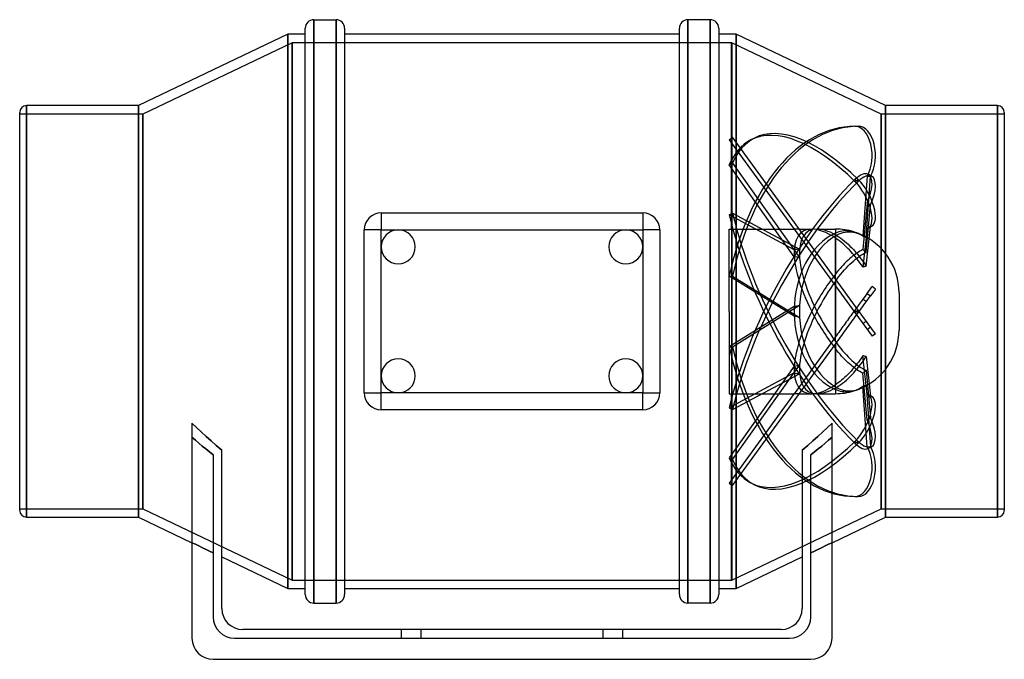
# Model space of a CAD drawing. Header units: millimetres. Extents: x -116 to 116, y -82 to 69.
import ezdxf

# ---------------------------------------------------------------- set-up
doc = ezdxf.new("R2010")
doc.units = ezdxf.units.MM
doc.layers.add('HIDDEN', color=7, linetype='Continuous')
doc.layers.add('THICK', color=7, linetype='Continuous')

msp = doc.modelspace()

# ---------------------------------------------------------------- linework, layer by layer
at = {"layer": 'HIDDEN'}
for p, q in [((-46.72, 68.75), (-46.72, 0)), ((-41.44, 68.75), (-41.44, 0)), ((41.44, 0), (41.44, 68.75)), ((46.72, 0), (46.72, 68.75)), ((-52.8, -65.31), (-52.8, 65.31)), ((52.8, -65.31), (52.8, 65.31)), ((-51.8, 63.31), (-87, 46.5)), ((-51.8, 63.31), (-51.8, -63.31)), ((51.7, 63.31), (-51.8, 63.31)), ((-51.8, -63.31), (-51.8, 63.31)), ((51.7, 63.31), (51.7, 63.31)), ((51.7, 63.31), (51.7, 63.31)), ((51.7, 63.31), (51.7, 63.31)), ((51.7, 63.31), (51.7, 63.31)), ((51.7, 63.31), (51.7, 63.31)), ((51.7, 63.31), (51.7, 63.31)), ((51.7, 63.31), (51.7, 63.31)), ((51.7, 63.31), (51.7, 63.31)), ((51.7, 63.31), (51.7, 63.31)), ((51.7, 63.31), (51.7, 63.31)), ((51.7, 63.31), (51.7, 63.31)), ((51.7, 63.31), (51.7, 63.31)), ((51.7, 63.31), (51.7, 63.31)), ((51.7, 63.31), (51.7, 63.31)), ((51.7, 63.31), (51.7, 63.31)), ((51.7, 63.31), (51.7, 63.31)), ((51.7, 63.31), (51.7, 63.31)), ((51.7, 63.31), (51.7, 63.31)), ((51.7, 63.31), (51.7, 63.31)), ((51.7, 63.31), (51.7, 63.31)), ((51.7, 63.31), (51.7, 63.31)), ((51.7, 63.31), (51.7, 63.31)), ((51.7, 63.31), (51.7, 63.31)), ((51.7, 63.31), (51.7, 63.31)), ((51.7, 63.31), (51.7, 63.31)), ((51.7, 63.31), (51.7, 63.31)), ((51.7, 63.31), (51.7, 63.31)), ((51.7, 63.31), (51.7, 63.31)), ((51.7, 63.31), (51.7, 63.31)), ((51.7, 63.31), (51.7, 63.31)), ((51.7, 63.31), (51.7, 63.31)), ((51.7, 63.31), (51.7, 63.31)), ((51.7, 63.31), (51.7, 63.31)), ((51.7, 63.31), (51.7, 63.31)), ((51.7, 63.31), (51.7, 63.31)), ((51.7, 63.31), (51.7, 63.31)), ((51.7, 63.31), (51.7, 63.31)), ((51.7, 63.31), (51.7, 63.31)), ((51.7, 63.31), (51.7, 63.31)), ((51.8, 63.31), (51.7, 63.31)), ((51.7, 63.31), (51.7, 63.31)), ((51.7, 63.31), (51.7, 63.31)), ((51.7, 63.31), (51.7, 63.31)), ((51.7, 63.31), (51.7, 63.31)), ((51.7, 63.31), (51.7, 63.31)), ((51.7, 63.31), (51.7, 63.31)), ((51.7, 63.31), (51.7, 63.31)), ((51.7, 63.31), (51.7, 63.31)), ((51.7, 63.31), (51.7, 63.31)), ((51.7, 63.31), (51.7, 63.31)), ((51.7, 63.31), (51.7, 63.31)), ((51.7, 63.31), (51.7, 63.31)), ((51.7, 63.31), (51.7, 63.31)), ((51.7, 63.31), (51.7, 63.31)), ((51.7, 63.31), (51.7, 63.31)), ((51.7, 63.31), (51.7, 63.31)), ((51.7, 63.31), (51.7, 63.31)), ((51.7, 63.31), (51.7, 63.31)), ((51.7, 63.31), (51.7, 63.31)), ((51.7, 63.31), (51.7, 63.31)), ((51.7, 19.4), (51.7, 63.31)), ((51.7, 63.31), (51.7, 19.4)), ((51.7, 63.31), (51.7, 63.31)), ((51.7, 63.31), (51.7, 63.31)), ((51.7, 63.31), (51.7, 63.31)), ((51.7, 63.31), (51.7, 63.31)), ((51.7, 63.31), (51.7, 63.31)), ((51.7, 63.31), (51.7, 63.31)), ((51.7, 63.31), (51.7, 63.31)), ((51.7, 63.31), (51.7, 63.31)), ((51.7, 63.31), (51.7, 63.31)), ((51.7, 63.31), (51.7, 63.31)), ((51.7, 63.31), (51.7, 63.31)), ((51.7, 63.31), (51.7, 63.31)), ((51.7, 63.31), (51.7, 63.31)), ((51.7, 63.31), (51.7, 63.31)), ((51.7, 63.31), (51.7, 63.31)), ((51.7, 63.31), (51.7, 63.31)), ((51.7, 63.31), (51.7, 63.31)), ((51.7, 63.31), (51.7, 63.31)), ((51.7, 63.31), (51.7, 63.31)), ((51.7, 63.31), (51.7, 63.31)), ((51.8, 63.31), (51.8, -63.31)), ((87, 46.5), (51.8, 63.31)), ((51.8, -63.31), (51.8, 63.31)), ((-87, 46.5), (-116, 46.5)), ((-114.4, 0), (-114.4, 48.5)), ((-88, -48.5), (-88, 48.5)), ((-87, 46.5), (-87, -46.5)), ((-87, -46.5), (-87, 46.5)), ((87, 46.5), (87, -46.5)), ((116, 46.5), (87, 46.5)), ((87, -46.5), (87, 46.5)), ((88, -48.5), (88, 48.5)), ((114.4, 0), (114.4, 48.5)), ((80.8, 43.62), (81.6, 43.62)), ((51.18, 40.47), (51.99, 41.06)), ((51.18, 40.47), (80.8, -0.29)), ((81.6, 0.29), (51.99, 41.06)), ((57.1, 40.84), (56.29, 40.42)), ((51.18, 34.52), (51.99, 34.93)), ((51.99, 34.93), (67.76, 12.67)), ((66.51, 12.88), (51.18, 34.52)), ((80.8, 30.64), (81.6, 31.06)), ((80.8, 31.06), (81.6, 30.64)), ((83.65, 31.89), (82.68, 17.69)), ((83.47, 17.37), (84.46, 31.89)), ((83.65, 31.89), (84.46, 31.89)), ((84.75, 31.89), (83.94, 32.31)), ((83.65, 25.54), (82.68, 14.56)), ((83.65, 25.54), (84.46, 25.12)), ((-30.8, 23.2), (-30.8, 23.2)), ((30.8, 23.2), (30.8, 23.2)), ((83.47, 13.89), (84.46, 25.12)), ((51.18, 22.72), (51.99, 23.14)), ((66.51, 14.51), (51.18, 22.72)), ((51.99, 23.14), (67.76, 14.69)), ((-34.8, 19.2), (-34.8, 19.2)), ((34.8, 19.2), (34.8, 19.2)), ((51.2, 0), (51.2, 19.4)), ((51.2, 19.4), (51.7, 19.4)), ((51.7, 19.4), (51.7, 19.4)), ((51.7, 19.4), (51.7, 19.4)), ((51.7, 19.4), (51.7, 19.4)), ((51.7, 19.4), (51.7, 19.4)), ((51.7, 19.4), (51.7, 19.4)), ((51.7, 19.4), (51.7, 19.4)), ((51.7, 19.4), (51.7, 19.4)), ((51.7, 19.4), (51.7, 19.4)), ((51.7, 19.4), (51.7, 19.4)), ((51.7, 19.4), (51.7, 19.4)), ((51.7, 19.4), (51.7, 19.4)), ((51.7, 19.4), (51.7, 19.4)), ((51.7, 19.4), (51.7, 19.4)), ((51.7, 19.4), (51.7, 19.4)), ((51.7, 19.4), (51.7, 19.4)), ((51.7, 19.4), (51.7, 19.4)), ((51.7, 19.4), (51.7, 19.4)), ((51.7, 19.4), (51.7, 19.4)), ((51.7, 19.4), (51.7, 19.4)), ((51.7, 19.4), (51.7, 19.4)), ((51.7, 19.4), (51.7, 19.4)), ((51.7, 19.4), (51.7, 19.4)), ((51.7, 19.4), (51.7, 19.4)), ((51.7, 19.4), (51.7, 19.4)), ((51.7, 19.4), (51.7, 19.4)), ((51.7, 19.4), (51.7, 19.4)), ((51.7, 19.4), (51.7, 19.4)), ((51.7, 19.4), (51.7, 19.4)), ((51.7, 19.4), (51.7, 19.4)), ((51.7, 19.4), (51.7, 19.4)), ((51.7, 19.4), (51.7, 19.4)), ((51.7, 19.4), (51.7, 19.4)), ((51.7, 19.4), (51.7, 19.4)), ((51.7, 19.4), (51.7, 19.4)), ((51.7, 19.4), (51.7, 19.4)), ((51.7, 19.4), (51.7, 19.4)), ((51.7, 19.4), (51.7, 19.4)), ((51.7, 19.4), (51.7, 19.4)), ((51.7, 19.4), (51.7, 19.4)), ((51.7, 19.4), (51.7, 19.4)), ((51.7, 19.4), (51.7, 19.4)), ((51.7, 19.4), (51.7, 19.4)), ((51.7, 19.4), (51.7, 19.4)), ((51.7, 19.4), (51.7, 19.4)), ((51.7, 19.4), (51.7, 19.4)), ((51.7, 19.4), (51.7, 19.4)), ((51.7, 19.4), (51.7, 19.4)), ((51.7, 19.4), (51.7, 19.4)), ((51.7, 19.4), (51.7, 19.4)), ((51.7, 19.4), (51.7, 19.4)), ((51.7, 19.4), (51.7, 19.4)), ((51.7, 19.4), (51.7, 19.4)), ((51.7, 19.4), (51.7, 19.4)), ((51.7, 19.4), (51.7, 19.4)), ((51.7, 19.4), (51.7, 19.4)), ((51.7, 19.4), (51.7, 19.4)), ((51.7, 19.4), (51.7, 19.4)), ((51.7, 19.4), (51.7, 19.4)), ((51.7, 19.4), (51.7, 19.4)), ((51.7, 19.4), (51.7, 19.4)), ((51.7, 19.4), (51.7, 19.4)), ((51.7, 19.4), (51.7, 19.4)), ((51.7, 19.4), (51.7, 19.4)), ((51.7, 19.4), (51.7, 19.4)), ((51.7, 19.4), (51.7, 19.4)), ((51.7, 19.4), (51.7, 19.4)), ((51.7, 19.4), (51.7, 19.4)), ((51.7, 19.4), (51.7, 19.4)), ((51.7, 19.4), (51.7, 19.4)), ((51.7, 19.4), (51.7, 19.4)), ((51.7, 19.4), (51.7, 19.4)), ((51.7, 19.4), (51.7, 19.4)), ((51.7, 19.4), (51.7, 19.4)), ((51.7, 19.4), (51.7, 19.4)), ((51.7, 19.4), (51.7, 19.4)), ((51.7, 19.4), (51.7, 19.4)), ((51.7, 19.4), (51.7, 19.4)), ((51.7, 19.4), (51.7, 19.4)), ((51.7, 19.4), (51.7, 19.4)), ((51.7, 19.4), (66.49, 19.4)), ((67.72, 19.4), (70.62, 19.4)), ((71.85, 19.4), (76.2, 19.4)), ((76.2, 19.4), (76.2, 18.05)), ((76.6, 18.6), (76.2, 18.44)), ((77, 18.74), (76.6, 18.6)), ((77.4, 18.85), (77, 18.74)), ((77.79, 18.93), (77.4, 18.85)), ((77.55, 18.43), (78.03, 18.57)), ((78.17, 18.98), (77.79, 18.93)), ((78.03, 18.57), (78.52, 18.67)), ((78.57, 19.01), (78.17, 18.98)), ((78.52, 18.67), (78.98, 18.74)), ((78.98, 19.01), (78.57, 19.01)), ((79.39, 18.99), (78.98, 19.01)), ((78.98, 18.74), (79.44, 18.76)), ((79.8, 18.93), (79.39, 18.99)), ((79.44, 18.76), (79.91, 18.75)), ((80.2, 18.85), (79.8, 18.93)), ((79.91, 18.75), (80.4, 18.7)), ((80.58, 18.75), (80.2, 18.85)), ((80.4, 18.7), (80.89, 18.61)), ((80.93, 18.63), (80.58, 18.75)), ((80.89, 18.61), (81.36, 18.47)), ((81.28, 18.49), (80.93, 18.63)), ((83.65, 19.56), (82.68, 10.46)), ((83.47, 10.67), (84.46, 19.98)), ((83.65, 19.56), (84.46, 19.98)), ((84.75, 20.08), (83.94, 19.66)), ((76.2, 18.05), (76.6, 17.82)), ((76.2, 17.79), (76.63, 18.03)), ((76.2, 17.79), (76.2, 8.77)), ((76.57, 17.05), (76.2, 17.3)), ((76.2, 7.73), (76.2, 17.3)), ((76.94, 16.78), (76.57, 17.05)), ((76.6, 17.82), (77.01, 17.56)), ((76.63, 18.03), (77.08, 18.24)), ((77.31, 16.5), (76.94, 16.78)), ((77.01, 17.56), (77.45, 17.26)), ((77.08, 18.24), (77.55, 18.43)), ((77.67, 16.21), (77.31, 16.5)), ((77.45, 17.26), (77.89, 16.93)), ((77.89, 16.93), (78.34, 16.57)), ((78.34, 16.57), (78.78, 16.19)), ((81.63, 18.33), (81.28, 18.49)), ((81.36, 18.47), (81.81, 18.31)), ((81.98, 18.14), (81.63, 18.33)), ((81.81, 18.31), (82.08, 18.19)), ((82.33, 17.93), (81.98, 18.14)), ((82.08, 18.19), (82.36, 18.06)), ((82.68, 17.69), (82.33, 17.93)), ((82.36, 18.06), (82.64, 17.91)), ((82.64, 17.91), (82.92, 17.75)), ((82.82, 17.64), (82.68, 17.69)), ((82.95, 17.59), (82.82, 17.64)), ((82.92, 17.75), (83.19, 17.57)), ((83.08, 17.54), (82.95, 17.59)), ((83.21, 17.49), (83.08, 17.54)), ((83.19, 17.57), (83.47, 17.37)), ((83.34, 17.43), (83.21, 17.49)), ((83.47, 17.37), (83.34, 17.43)), ((78.02, 15.91), (77.67, 16.21)), ((78.38, 15.58), (78.02, 15.91)), ((78.75, 15.23), (78.38, 15.58)), ((79.12, 14.86), (78.75, 15.23)), ((78.78, 16.19), (79.2, 15.81)), ((79.5, 14.47), (79.12, 14.86)), ((79.2, 15.81), (79.63, 15.4)), ((79.88, 14.06), (79.5, 14.47)), ((79.63, 15.4), (80.07, 14.95)), ((80.24, 13.65), (79.88, 14.06)), ((80.07, 14.95), (80.52, 14.47)), ((80.52, 14.47), (80.97, 13.96)), ((80.97, 13.96), (81.41, 13.45)), ((81.63, 13.98), (81.28, 13.75)), ((81.99, 14.19), (81.63, 13.98)), ((82.34, 14.38), (81.99, 14.19)), ((82.68, 14.56), (82.34, 14.38)), ((82.82, 14.45), (82.68, 14.56)), ((82.95, 14.34), (82.82, 14.45)), ((83.08, 14.23), (82.95, 14.34)), ((83.21, 14.12), (83.08, 14.23)), ((83.34, 14.01), (83.21, 14.12)), ((83.47, 13.89), (83.34, 14.01)), ((78.75, 11.66), (78.38, 11.29)), ((79.12, 12.02), (78.75, 11.66)), ((79.5, 12.37), (79.12, 12.02)), ((79.88, 12.69), (79.5, 12.37)), ((80.24, 12.99), (79.88, 12.69)), ((80.07, 11.55), (80.52, 11.95)), ((80.59, 13.25), (80.24, 13.65)), ((80.59, 13.26), (80.24, 12.99)), ((80.52, 11.95), (80.97, 12.32)), ((80.93, 13.51), (80.59, 13.26)), ((80.93, 12.83), (80.59, 13.25)), ((81.28, 13.75), (80.93, 13.51)), ((81.28, 12.39), (80.93, 12.83)), ((80.97, 12.32), (81.41, 12.65)), ((81.63, 11.93), (81.28, 12.39)), ((81.41, 13.45), (81.83, 12.94)), ((81.41, 12.65), (81.83, 12.95)), ((81.99, 11.46), (81.63, 11.93)), ((81.83, 12.95), (82.23, 13.22)), ((81.83, 12.94), (82.23, 12.41)), ((82.23, 13.22), (82.65, 13.47)), ((82.23, 12.41), (82.65, 11.86)), ((82.65, 13.47), (83.06, 13.69)), ((82.65, 11.86), (83.06, 11.28)), ((83.06, 13.69), (83.47, 13.89)), ((76.94, 9.69), (76.57, 9.24)), ((77.31, 10.12), (76.94, 9.69)), ((77.67, 10.53), (77.31, 10.12)), ((77.45, 8.75), (77.89, 9.28)), ((78.02, 10.91), (77.67, 10.53)), ((77.89, 9.28), (78.34, 9.79)), ((78.38, 11.29), (78.02, 10.91)), ((78.34, 9.79), (78.78, 10.27)), ((78.78, 10.27), (79.2, 10.71)), ((79.2, 10.71), (79.63, 11.14)), ((79.63, 11.14), (80.07, 11.55)), ((82.34, 10.97), (81.99, 11.46)), ((82.68, 10.46), (82.34, 10.97)), ((82.82, 10.5), (82.68, 10.46)), ((82.95, 10.54), (82.82, 10.5)), ((83.08, 10.58), (82.95, 10.54)), ((83.06, 11.28), (83.47, 10.67)), ((83.21, 10.61), (83.08, 10.58)), ((83.34, 10.64), (83.21, 10.61)), ((83.47, 10.67), (83.34, 10.64)), ((66.51, -1.16), (51.18, 8.34)), ((51.18, 8.34), (51.99, 8.34)), ((51.99, 8.34), (67.76, -1.43)), ((76.57, 9.24), (76.2, 8.77)), ((76.2, 7.11), (76.6, 7.66)), ((76.2, 7.11), (76.2, 0)), ((76.6, 7.66), (77.01, 8.2)), ((77.01, 8.2), (77.45, 8.75)), ((76.2, 0), (76.2, 6.03)), ((83.65, 4.23), (84.84, 5.86)), ((85.65, 5.27), (84.46, 3.64)), ((85.65, 5.27), (84.84, 5.86)), ((82.48, 2.61), (82.26, 2.32)), ((82.68, 2.89), (82.48, 2.61)), ((83.65, 4.23), (82.68, 2.89)), ((82.82, 2.79), (82.68, 2.89)), ((82.95, 2.69), (82.82, 2.79)), ((83.08, 2.58), (82.95, 2.69)), ((83.21, 2.48), (83.08, 2.58)), ((83.34, 2.38), (83.21, 2.48)), ((83.47, 2.28), (83.34, 2.38)), ((83.47, 2.28), (84.46, 3.64)), ((83.65, 4.23), (84.46, 3.64)), ((91.2, 4.4), (91.2, 0)), ((-114.4, -48.5), (-114.4, 0)), ((-46.72, 0), (-46.72, -68.75)), ((-41.44, 0), (-41.44, -68.75)), ((66.51, 1.16), (51.18, -8.34)), ((51.99, -8.34), (67.76, 1.43)), ((76.2, 0), (76.2, -6.03)), ((80.58, 0), (80.34, -0.34)), ((80.79, 0.28), (80.58, 0)), ((81, 0.57), (80.79, 0.28)), ((80.8, 0.29), (81.6, -0.29)), ((80.8, -0.29), (81.6, 0.29)), ((81.21, 0.86), (81, 0.57)), ((81.42, 1.15), (81.21, 0.86)), ((81.63, 1.44), (81.42, 1.15)), ((85.65, -5.27), (81.6, 0.29)), ((81.84, 1.73), (81.63, 1.44)), ((81.82, 0), (82.09, 0.37)), ((82.05, 2.02), (81.84, 1.73)), ((82.26, 2.32), (82.05, 2.02)), ((82.09, 0.37), (82.36, 0.75)), ((82.36, 0.75), (82.64, 1.13)), ((82.64, 1.13), (82.92, 1.52)), ((82.92, 1.52), (83.2, 1.9)), ((83.2, 1.9), (83.47, 2.28)), ((91.2, 0), (91.2, -4.4)), ((114.4, -48.5), (114.4, 0)), ((41.44, -68.75), (41.44, 0)), ((46.72, -68.75), (46.72, 0)), ((51.2, 0), (51.2, -19.4)), ((76.2, -7.11), (76.2, 0)), ((79.03, -2.14), (78.76, -2.5)), ((79.3, -1.77), (79.03, -2.14)), ((79.56, -1.4), (79.3, -1.77)), ((79.83, -1.04), (79.56, -1.4)), ((80.08, -0.68), (79.83, -1.04)), ((79.92, -2.62), (80.24, -2.17)), ((80.34, -0.34), (80.08, -0.68)), ((80.24, -2.17), (80.57, -1.72)), ((80.57, -1.72), (80.89, -1.28)), ((80.8, -0.29), (84.84, -5.86)), ((80.89, -1.28), (81.21, -0.84)), ((81.21, -0.84), (81.52, -0.41)), ((81.52, -0.41), (81.82, 0)), ((83.47, -2.28), (83.34, -2.38)), ((77.24, -4.6), (76.98, -4.96)), ((77.5, -4.25), (77.24, -4.6)), ((77.75, -3.9), (77.5, -4.25)), ((77.99, -3.56), (77.75, -3.9)), ((78.24, -3.22), (77.99, -3.56)), ((78.5, -2.86), (78.24, -3.22)), ((78.36, -4.76), (78.68, -4.32)), ((78.76, -2.5), (78.5, -2.86)), ((78.68, -4.32), (78.99, -3.9)), ((78.99, -3.9), (79.29, -3.48)), ((79.29, -3.48), (79.6, -3.05)), ((79.6, -3.05), (79.92, -2.62)), ((82.82, -2.79), (82.68, -2.89)), ((82.95, -2.69), (82.82, -2.79)), ((83.08, -2.58), (82.95, -2.69)), ((83.21, -2.48), (83.08, -2.58)), ((83.34, -2.38), (83.21, -2.48)), ((83.65, -4.23), (84.46, -3.64)), ((76.2, -6.03), (66.49, -19.4)), ((76.46, -5.68), (76.2, -6.03)), ((76.72, -5.32), (76.46, -5.68)), ((76.49, -7.34), (76.78, -6.94)), ((76.98, -4.96), (76.72, -5.32)), ((76.78, -6.94), (77.08, -6.52)), ((77.08, -6.52), (77.39, -6.09)), ((77.39, -6.09), (77.71, -5.65)), ((77.71, -5.65), (78.04, -5.2)), ((78.04, -5.2), (78.36, -4.76)), ((85.65, -5.27), (84.84, -5.86)), ((51.18, -8.34), (51.99, -8.34)), ((67.76, -19.35), (76.2, -7.73)), ((76.2, -7.11), (76.6, -7.66)), ((76.2, -7.73), (76.49, -7.34)), ((76.2, -7.73), (76.2, -17.3)), ((76.57, -9.24), (76.2, -8.77)), ((76.2, -17.79), (76.2, -8.77)), ((76.94, -9.69), (76.57, -9.24)), ((76.6, -7.66), (77.01, -8.2)), ((77.01, -8.2), (77.45, -8.75)), ((77.45, -8.75), (77.89, -9.28)), ((77.31, -10.12), (76.94, -9.69)), ((77.67, -10.53), (77.31, -10.12)), ((78.02, -10.91), (77.67, -10.53)), ((77.89, -9.28), (78.34, -9.79)), ((78.38, -11.29), (78.02, -10.91)), ((78.34, -9.79), (78.78, -10.27)), ((78.75, -11.66), (78.38, -11.29)), ((78.78, -10.27), (79.2, -10.71)), ((79.2, -10.71), (79.63, -11.14)), ((79.63, -11.14), (80.07, -11.55)), ((80.07, -11.55), (80.52, -11.95)), ((81.99, -11.46), (81.63, -11.93)), ((82.34, -10.97), (81.99, -11.46)), ((82.68, -10.46), (82.34, -10.97)), ((82.65, -11.86), (83.06, -11.28)), ((82.82, -10.5), (82.68, -10.46)), ((83.65, -19.56), (82.68, -10.46)), ((82.95, -10.54), (82.82, -10.5)), ((83.08, -10.58), (82.95, -10.54)), ((83.06, -11.28), (83.47, -10.67)), ((83.21, -10.61), (83.08, -10.58)), ((83.34, -10.64), (83.21, -10.61)), ((83.47, -10.67), (83.34, -10.64)), ((83.47, -10.67), (84.46, -19.98)), ((66.51, -12.88), (51.18, -34.52)), ((51.99, -34.93), (67.76, -12.67)), ((79.12, -12.02), (78.75, -11.66)), ((79.5, -12.37), (79.12, -12.02)), ((79.88, -12.69), (79.5, -12.37)), ((80.24, -12.99), (79.88, -12.69)), ((80.24, -13.65), (79.88, -14.06)), ((80.59, -13.26), (80.24, -12.99)), ((80.59, -13.25), (80.24, -13.65)), ((80.52, -11.95), (80.97, -12.32)), ((80.93, -12.83), (80.59, -13.25)), ((80.93, -13.51), (80.59, -13.26)), ((81.28, -12.39), (80.93, -12.83)), ((81.28, -13.75), (80.93, -13.51)), ((80.97, -12.32), (81.41, -12.65)), ((80.97, -13.96), (81.41, -13.45)), ((81.63, -11.93), (81.28, -12.39)), ((81.63, -13.98), (81.28, -13.75)), ((81.41, -12.65), (81.83, -12.95)), ((81.41, -13.45), (81.83, -12.93)), ((81.83, -12.93), (82.23, -12.41)), ((81.83, -12.95), (82.23, -13.22)), ((82.23, -12.41), (82.65, -11.86)), ((82.23, -13.22), (82.65, -13.47)), ((82.65, -13.47), (83.06, -13.69)), ((83.06, -13.69), (83.47, -13.89)), ((83.47, -13.89), (83.34, -14.01)), ((83.47, -13.89), (84.46, -25.12)), ((66.51, -14.51), (51.18, -22.72)), ((51.99, -23.14), (67.76, -14.69)), ((77.67, -16.21), (77.31, -16.5)), ((78.02, -15.91), (77.67, -16.21)), ((78.38, -15.58), (78.02, -15.91)), ((78.34, -16.57), (78.78, -16.19)), ((78.75, -15.23), (78.38, -15.58)), ((79.12, -14.86), (78.75, -15.23)), ((78.78, -16.19), (79.2, -15.81)), ((79.5, -14.47), (79.12, -14.86)), ((79.2, -15.81), (79.63, -15.4)), ((79.88, -14.06), (79.5, -14.47)), ((79.63, -15.4), (80.07, -14.95)), ((80.07, -14.95), (80.53, -14.46)), ((80.53, -14.46), (80.97, -13.96)), ((81.99, -14.19), (81.63, -13.98)), ((82.34, -14.38), (81.99, -14.19)), ((82.68, -14.56), (82.34, -14.38)), ((82.82, -14.45), (82.68, -14.56)), ((83.65, -25.54), (82.68, -14.56)), ((82.95, -14.34), (82.82, -14.45)), ((83.08, -14.23), (82.95, -14.34)), ((83.21, -14.12), (83.08, -14.23)), ((83.34, -14.01), (83.21, -14.12)), ((76.57, -17.05), (76.2, -17.3)), ((76.2, -17.79), (76.63, -18.03)), ((76.2, -18.05), (76.6, -17.82)), ((76.2, -18.05), (76.2, -19.4)), ((76.6, -18.6), (76.2, -18.44)), ((76.94, -16.78), (76.57, -17.05)), ((76.6, -17.82), (77.01, -17.56)), ((76.63, -18.03), (77.08, -18.24)), ((77.31, -16.5), (76.94, -16.78)), ((77.01, -17.56), (77.45, -17.26)), ((77.08, -18.24), (77.55, -18.43)), ((77.45, -17.26), (77.89, -16.92)), ((77.55, -18.43), (78.03, -18.57)), ((77.89, -16.92), (78.34, -16.57)), ((80.89, -18.61), (81.36, -18.47)), ((81.27, -18.49), (80.92, -18.63)), ((81.63, -18.33), (81.27, -18.49)), ((81.36, -18.47), (81.81, -18.31)), ((81.98, -18.14), (81.63, -18.33)), ((81.81, -18.31), (82.08, -18.19)), ((82.33, -17.93), (81.98, -18.14)), ((82.08, -18.19), (82.36, -18.06)), ((82.68, -17.69), (82.33, -17.93)), ((82.36, -18.06), (82.64, -17.91)), ((82.64, -17.91), (82.92, -17.75)), ((82.82, -17.64), (82.68, -17.69)), ((83.65, -31.89), (82.68, -17.69)), ((82.95, -17.59), (82.82, -17.64)), ((82.92, -17.75), (83.19, -17.57)), ((83.08, -17.54), (82.95, -17.59)), ((83.21, -17.49), (83.08, -17.54)), ((83.19, -17.57), (83.47, -17.37)), ((83.34, -17.43), (83.21, -17.49)), ((83.47, -17.37), (83.34, -17.43)), ((83.47, -17.37), (84.46, -31.89)), ((-34.8, -19.2), (-34.8, -19.2)), ((34.8, -19.2), (34.8, -19.2)), ((66.51, -19.37), (51.18, -40.47)), ((51.2, -19.4), (51.7, -19.4)), ((51.7, -19.4), (51.7, -19.4)), ((51.7, -19.4), (51.7, -19.4)), ((51.7, -19.4), (51.7, -19.4)), ((51.7, -19.4), (51.7, -19.4)), ((51.7, -19.4), (51.7, -19.4)), ((51.7, -19.4), (51.7, -19.4)), ((51.7, -19.4), (51.7, -19.4)), ((51.7, -19.4), (51.7, -19.4)), ((51.7, -19.4), (51.7, -19.4)), ((51.7, -19.4), (51.7, -19.4)), ((51.7, -19.4), (51.7, -19.4)), ((51.7, -19.4), (51.7, -19.4)), ((51.7, -19.4), (51.7, -19.4)), ((51.7, -19.4), (51.7, -19.4)), ((51.7, -19.4), (51.7, -19.4)), ((51.7, -19.4), (51.7, -19.4)), ((51.7, -19.4), (51.7, -19.4)), ((51.7, -19.4), (51.7, -19.4)), ((51.7, -19.4), (51.7, -19.4)), ((51.7, -19.4), (51.7, -19.4)), ((51.7, -19.4), (51.7, -19.4)), ((51.7, -19.4), (51.7, -19.4)), ((51.7, -19.4), (51.7, -19.4)), ((51.7, -19.4), (51.7, -19.4)), ((51.7, -19.4), (51.7, -19.4)), ((51.7, -19.4), (51.7, -19.4)), ((51.7, -19.4), (51.7, -19.4)), ((51.7, -19.4), (51.7, -19.4)), ((51.7, -19.4), (51.7, -19.4)), ((51.7, -19.4), (51.7, -19.4)), ((51.7, -19.4), (51.7, -19.4)), ((51.7, -19.4), (51.7, -19.4)), ((51.7, -19.4), (51.7, -19.4)), ((51.7, -19.4), (51.7, -19.4)), ((51.7, -19.4), (51.7, -19.4)), ((51.7, -19.4), (51.7, -19.4)), ((51.7, -19.4), (51.7, -19.4)), ((51.7, -19.4), (51.7, -19.4)), ((51.7, -19.4), (51.7, -19.4)), ((51.7, -19.4), (51.7, -19.4)), ((51.7, -19.4), (51.7, -19.4)), ((51.7, -19.4), (51.7, -19.4)), ((51.7, -19.4), (51.7, -19.4)), ((51.7, -19.4), (51.7, -19.4)), ((51.7, -19.4), (51.7, -19.4)), ((51.7, -19.4), (51.7, -19.4)), ((51.7, -19.4), (51.7, -19.4)), ((51.7, -19.4), (51.7, -19.4)), ((51.7, -19.4), (51.7, -19.4)), ((51.7, -19.4), (51.7, -19.4)), ((51.7, -19.4), (51.7, -19.4)), ((51.7, -19.4), (51.7, -19.4)), ((51.7, -19.4), (51.7, -19.4)), ((51.7, -19.4), (51.7, -19.4)), ((51.7, -19.4), (51.7, -19.4)), ((51.7, -19.4), (51.7, -19.4)), ((51.7, -19.4), (51.7, -19.4)), ((51.7, -19.4), (51.7, -19.4)), ((51.7, -19.4), (51.7, -19.4)), ((51.7, -19.4), (51.7, -19.4)), ((51.7, -19.4), (51.7, -19.4)), ((51.7, -19.4), (51.7, -19.4)), ((51.7, -19.4), (51.7, -19.4)), ((51.7, -19.4), (51.7, -19.4)), ((51.7, -19.4), (51.7, -19.4)), ((51.7, -19.4), (51.7, -19.4)), ((51.7, -19.4), (51.7, -19.4)), ((51.7, -19.4), (51.7, -19.4)), ((51.7, -19.4), (51.7, -19.4)), ((51.7, -19.4), (51.7, -19.4)), ((51.7, -19.4), (51.7, -19.4)), ((51.7, -19.4), (51.7, -19.4)), ((51.7, -19.4), (51.7, -19.4)), ((51.7, -19.4), (51.7, -19.4)), ((51.7, -19.4), (51.7, -19.4)), ((51.7, -19.4), (51.7, -19.4)), ((51.7, -19.4), (51.7, -19.4)), ((51.7, -19.4), (51.7, -19.4)), ((51.7, -19.4), (51.7, -19.4)), ((51.7, -63.31), (51.7, -19.4)), ((51.7, -19.4), (51.7, -63.31)), ((51.7, -19.4), (66.49, -19.4)), ((51.99, -41.06), (67.76, -19.35)), ((67.72, -19.4), (70.62, -19.4)), ((71.85, -19.4), (76.2, -19.4)), ((77, -18.74), (76.6, -18.6)), ((77.4, -18.85), (77, -18.74)), ((77.79, -18.93), (77.4, -18.85)), ((78.17, -18.98), (77.79, -18.93)), ((78.03, -18.57), (78.52, -18.67)), ((78.57, -19.01), (78.17, -18.98)), ((78.52, -18.67), (78.98, -18.74)), ((78.98, -19.01), (78.57, -19.01)), ((78.98, -18.74), (79.44, -18.76)), ((79.39, -18.99), (78.98, -19.01)), ((79.8, -18.93), (79.39, -18.99)), ((79.44, -18.76), (79.91, -18.75)), ((80.2, -18.85), (79.8, -18.93)), ((79.91, -18.75), (80.4, -18.7)), ((80.58, -18.75), (80.2, -18.85)), ((80.4, -18.7), (80.89, -18.61)), ((80.92, -18.63), (80.58, -18.75)), ((83.65, -19.56), (84.46, -19.98)), ((84.75, -20.08), (83.94, -19.66)), ((-30.8, -23.2), (-30.8, -23.2)), ((30.8, -23.2), (30.8, -23.2)), ((51.18, -22.72), (51.99, -23.14)), ((83.65, -25.54), (84.46, -25.12)), ((-74.33, -27.35), (-75.4, -26.31)), ((-73.23, -28.39), (-74.33, -27.35)), ((74.33, -27.35), (73.23, -28.39)), ((75.4, -26.31), (74.33, -27.35)), ((-75.4, -29.65), (-74.61, -30.34)), ((-74.61, -30.34), (-75.4, -29.65)), ((-72.08, -29.45), (-73.23, -28.39)), ((-70.9, -30.52), (-72.08, -29.45)), ((72.08, -29.45), (70.9, -30.52)), ((73.23, -28.39), (72.08, -29.45)), ((74.61, -30.34), (75.4, -29.65)), ((75.4, -29.65), (74.61, -30.34)), ((-74.61, -30.34), (-73.8, -31.03)), ((-73.8, -31.03), (-74.61, -30.34)), ((-73.8, -31.03), (-72.98, -31.73)), ((-72.98, -31.73), (-73.8, -31.03)), ((-72.98, -31.73), (-72.14, -32.43)), ((-72.14, -32.43), (-72.98, -31.73)), ((-72.14, -32.43), (-71.28, -33.13)), ((-71.28, -33.13), (-72.14, -32.43)), ((-69.67, -31.59), (-70.9, -30.52)), ((-68.4, -32.68), (-69.67, -31.59)), ((69.67, -31.59), (68.4, -32.68)), ((70.9, -30.52), (69.67, -31.59)), ((71.28, -33.13), (72.14, -32.43)), ((72.14, -32.43), (71.28, -33.13)), ((72.14, -32.43), (72.98, -31.73)), ((72.98, -31.73), (72.14, -32.43)), ((72.98, -31.73), (73.8, -31.03)), ((73.8, -31.03), (72.98, -31.73)), ((73.8, -31.03), (74.61, -30.34)), ((74.61, -30.34), (73.8, -31.03)), ((80.8, -30.64), (81.6, -31.06)), ((80.8, -31.06), (81.6, -30.64)), ((83.65, -31.89), (84.46, -31.89)), ((84.75, -31.89), (83.94, -32.31)), ((-71.28, -33.13), (-70.4, -33.84)), ((-70.4, -33.84), (-71.28, -33.13)), ((-70.4, -33.84), (-70.4, -72)), ((51.18, -34.52), (51.99, -34.93)), ((70.4, -33.84), (71.28, -33.13)), ((71.28, -33.13), (70.4, -33.84)), ((70.4, -72), (70.4, -33.84)), ((51.18, -40.47), (51.99, -41.06)), ((57.1, -40.84), (56.29, -40.42)), ((80.8, -43.62), (81.6, -43.62)), ((-116, -46.5), (-87, -46.5)), ((-87, -46.5), (-51.8, -63.31)), ((51.8, -63.31), (87, -46.5)), ((87, -46.5), (116, -46.5)), ((-74.58, -54.9), (-75.4, -54.51)), ((-75.4, -54.51), (-74.58, -54.9)), ((-73.76, -55.29), (-74.58, -54.9)), ((-74.58, -54.9), (-73.76, -55.29)), ((-72.93, -55.69), (-73.76, -55.29)), ((-73.76, -55.29), (-72.93, -55.69)), ((73.76, -55.29), (72.93, -55.69)), ((72.93, -55.69), (73.76, -55.29)), ((74.58, -54.9), (73.76, -55.29)), ((73.76, -55.29), (74.58, -54.9)), ((75.4, -54.51), (74.58, -54.9)), ((74.58, -54.9), (75.4, -54.51)), ((-72.09, -56.09), (-72.93, -55.69)), ((-72.93, -55.69), (-72.09, -56.09)), ((-71.25, -56.49), (-72.09, -56.09)), ((-72.09, -56.09), (-71.25, -56.49)), ((-70.4, -56.9), (-71.25, -56.49)), ((-71.25, -56.49), (-70.4, -56.9)), ((71.25, -56.49), (70.4, -56.9)), ((70.4, -56.9), (71.25, -56.49)), ((72.09, -56.09), (71.25, -56.49)), ((71.25, -56.49), (72.09, -56.09)), ((72.93, -55.69), (72.09, -56.09)), ((72.09, -56.09), (72.93, -55.69)), ((-51.8, -63.31), (51.7, -63.31)), ((51.7, -63.31), (51.8, -63.31)), ((51.7, -63.31), (51.7, -63.31)), ((51.7, -63.31), (51.7, -63.31)), ((51.7, -63.31), (51.7, -63.31)), ((51.7, -63.31), (51.7, -63.31)), ((51.7, -63.31), (51.7, -63.31)), ((51.7, -63.31), (51.7, -63.31)), ((51.7, -63.31), (51.7, -63.31)), ((51.7, -63.31), (51.7, -63.31)), ((51.7, -63.31), (51.7, -63.31)), ((51.7, -63.31), (51.7, -63.31)), ((51.7, -63.31), (51.7, -63.31)), ((51.7, -63.31), (51.7, -63.31)), ((51.7, -63.31), (51.7, -63.31)), ((51.7, -63.31), (51.7, -63.31)), ((51.7, -63.31), (51.7, -63.31)), ((51.7, -63.31), (51.7, -63.31)), ((51.7, -63.31), (51.7, -63.31)), ((51.7, -63.31), (51.7, -63.31)), ((51.7, -63.31), (51.7, -63.31)), ((51.7, -63.31), (51.7, -63.31)), ((51.7, -63.31), (51.7, -63.31)), ((51.7, -63.31), (51.7, -63.31)), ((51.7, -63.31), (51.7, -63.31)), ((51.7, -63.31), (51.7, -63.31)), ((51.7, -63.31), (51.7, -63.31)), ((51.7, -63.31), (51.7, -63.31)), ((51.7, -63.31), (51.7, -63.31)), ((51.7, -63.31), (51.7, -63.31)), ((51.7, -63.31), (51.7, -63.31)), ((51.7, -63.31), (51.7, -63.31)), ((51.7, -63.31), (51.7, -63.31)), ((51.7, -63.31), (51.7, -63.31)), ((51.7, -63.31), (51.7, -63.31)), ((51.7, -63.31), (51.7, -63.31)), ((51.7, -63.31), (51.7, -63.31)), ((51.7, -63.31), (51.7, -63.31)), ((51.7, -63.31), (51.7, -63.31)), ((51.7, -63.31), (51.7, -63.31)), ((51.7, -63.31), (51.7, -63.31)), ((51.7, -63.31), (51.7, -63.31)), ((51.7, -63.31), (51.7, -63.31)), ((51.7, -63.31), (51.7, -63.31)), ((51.7, -63.31), (51.7, -63.31)), ((51.7, -63.31), (51.7, -63.31)), ((51.7, -63.31), (51.7, -63.31)), ((51.7, -63.31), (51.7, -63.31)), ((51.7, -63.31), (51.7, -63.31)), ((51.7, -63.31), (51.7, -63.31)), ((51.7, -63.31), (51.7, -63.31)), ((51.7, -63.31), (51.7, -63.31)), ((51.7, -63.31), (51.7, -63.31)), ((51.7, -63.31), (51.7, -63.31)), ((51.7, -63.31), (51.7, -63.31)), ((51.7, -63.31), (51.7, -63.31)), ((51.7, -63.31), (51.7, -63.31)), ((51.7, -63.31), (51.7, -63.31)), ((51.7, -63.31), (51.7, -63.31)), ((51.7, -63.31), (51.7, -63.31)), ((51.7, -63.31), (51.7, -63.31)), ((51.7, -63.31), (51.7, -63.31)), ((51.7, -63.31), (51.7, -63.31)), ((51.7, -63.31), (51.7, -63.31)), ((51.7, -63.31), (51.7, -63.31)), ((51.7, -63.31), (51.7, -63.31)), ((51.7, -63.31), (51.7, -63.31)), ((51.7, -63.31), (51.7, -63.31)), ((51.7, -63.31), (51.7, -63.31)), ((51.7, -63.31), (51.7, -63.31)), ((51.7, -63.31), (51.7, -63.31)), ((51.7, -63.31), (51.7, -63.31)), ((51.7, -63.31), (51.7, -63.31)), ((51.7, -63.31), (51.7, -63.31)), ((51.7, -63.31), (51.7, -63.31)), ((51.7, -63.31), (51.7, -63.31)), ((51.7, -63.31), (51.7, -63.31)), ((51.7, -63.31), (51.7, -63.31)), ((51.7, -63.31), (51.7, -63.31)), ((51.7, -63.31), (51.7, -63.31)), ((51.7, -63.31), (51.7, -63.31)), ((-68.4, -70), (-68.4, -70)), ((68.4, -70), (68.4, -70)), ((-70.4, -72), (-70.4, -72)), ((-70.4, -72), (-70.4, -72)), ((70.4, -72), (70.4, -72)), ((70.4, -72), (70.4, -72)), ((-63.4, -75), (-63.4, -75)), ((-26, -77), (-26, -75)), ((-26, -77), (-26, -75)), ((-21.5, -75), (-21.5, -77)), ((-21.5, -75), (-21.5, -77)), ((21.5, -77), (21.5, -75)), ((21.5, -77), (21.5, -75)), ((26, -75), (26, -77)), ((26, -75), (26, -77)), ((63.4, -75), (63.4, -75)), ((-75.4, -77), (-75.4, -77)), ((-75.4, -77), (-75.4, -77)), ((-75.4, -77), (-75.4, -77)), ((-65.4, -77), (65.4, -77)), ((-65.4, -77), (-65.4, -77)), ((-65.4, -77), (-65.4, -77)), ((65.4, -77), (65.4, -77)), ((65.4, -77), (65.4, -77)), ((75.4, -77), (75.4, -77)), ((75.4, -77), (75.4, -77)), ((75.4, -77), (75.4, -77)), ((-70.4, -82), (-70.4, -82)), ((-70.4, -82), (-70.4, -82)), ((-70.4, -82), (-70.4, -82)), ((70.4, -82), (70.4, -82)), ((70.4, -82), (70.4, -82)), ((70.4, -82), (70.4, -82))]:
    msp.add_line(p, q, dxfattribs=at)
for centre, radius, start, end in [((76.2, 4.4), 15, 73.0148, 90), ((76.2, 4.4), 15, 0, 68.004), ((76.2, -4.4), 15, 291.996, 0), ((76.2, -4.4), 15, 270, 286.9852), ((-65.4, -72), 5, 180, 270), ((65.4, -72), 5, 270, 0)]:
    msp.add_arc(centre, radius, start, end, dxfattribs=at)
for centre, major_axis, ratio, start_param, end_param in [((80.8, -10), (0, -53.62), 0.587785, -3.141593, -1.919862), ((81.6, -10), (0, 53.62), 0.587785, 0, 1.22173), ((80.8, -7.28), (24.5, -47.7), 0.415627, 2.251011, 3.141587), ((81.6, -6.86), (-24.5, 47.7), 0.415627, -0.890581, -0.000005), ((80.8, 36.75), (0, -6.88), 0.587785, 0.785398, 3.141593), ((81.6, 36.75), (0, 6.88), 0.587785, -2.356194, 0), ((80.8, -7.28), (24.5, -47.7), 0.415627, 3.141587, 3.472742), ((81.6, -6.86), (-24.5, 47.7), 0.415627, -0.000005, 0.331149), ((80.8, 26.19), (-3.14, -6.12), 0.415627, 3.141498, 4.032174), ((80.8, -6.86), (-24.5, -47.7), 0.415627, -2.251011, -1.029281), ((81.6, -7.28), (24.5, 47.7), 0.415627, 0.890581, 2.112312), ((80.8, 25.78), (3.14, -6.12), 0.415627, -0.000001, 2.251011), ((81.6, 25.78), (3.14, 6.12), 0.415627, -0.000095, 0.890581), ((81.6, 26.19), (-3.14, 6.12), 0.415627, 3.141592, 5.392604), ((80.8, 26.19), (-3.14, -6.12), 0.415627, 1.67598, 3.141498), ((81.6, 25.78), (3.14, 6.12), 0.415627, -1.465613, -0.000095), ((80.8, 6.86), (24.5, -47.7), 0.415627, -2.112312, -0.890581), ((81.6, 7.28), (-24.5, 47.7), 0.415627, 1.029281, 2.251011), ((80.58, 0), (12.07, -18.83), 0.386472, 2.897934, 3.743736), ((34.46, 0), (-94.52, -5.7), 0.196181, -1.942664, -1.92858), ((81.82, 0), (12.07, -18.83), 0.386472, 2.897543, 3.757821), ((80.58, 0), (12.07, -18.83), 0.386472, 2.429479, 2.897934), ((81.82, 0), (12.07, -18.83), 0.386472, 2.523324, 2.897543), ((80.8, 25.78), (3.14, -6.12), 0.415627, -0.105183, -0.000001), ((81.6, 26.19), (-3.14, 6.12), 0.415627, 3.036409, 3.141592), ((80.58, 0), (0, 19.4), 0.726543, 0.316129, 1.570796), ((81.82, 0), (0, -19.4), 0.726543, -2.731619, -1.570796), ((80.58, 0), (-12.07, 18.83), 0.386472, 0.482963, 1.327952), ((34.46, 0), (-94.52, -17.19), 0.095099, -1.948132, -1.934048), ((81.82, 0), (-12.07, 18.83), 0.386472, 0.468879, 1.327952), ((34.46, 0), (-94.52, 9.59), 0.178418, -1.912732, -1.898648), ((80.58, 0), (12.07, 18.83), 0.386472, 1.344372, 1.813641), ((81.82, 0), (12.07, 18.83), 0.386472, 1.438217, 1.813641), ((80.58, 0), (12.07, 18.83), 0.386472, 1.813641, 2.65863), ((80.58, 0), (0, 19.4), 0.726543, 1.511206, 1.570796), ((34.46, 0), (94.53, 18.67), 0.055799, -1.235862, -1.221777), ((81.82, 0), (0, -19.4), 0.726543, -1.644471, -1.570796), ((81.82, 0), (0, -19.4), 0.726543, -1.570796, -0.409974), ((81.82, 0), (0, -19.4), 0.726543, -1.570796, -1.497122), ((80.58, 0), (0, 19.4), 0.726543, 1.570796, 2.825464), ((80.58, 0), (0, 19.4), 0.726543, 1.570796, 1.630387), ((34.46, 0), (-94.53, 18.67), 0.055799, -1.919815, -1.905731), ((81.82, 0), (12.07, 18.83), 0.386472, 1.813641, 2.672714), ((80.58, 0), (-12.07, 18.83), 0.386472, 1.327952, 1.797221), ((81.82, 0), (-12.07, 18.83), 0.386472, 1.327952, 1.703376), ((80.8, 10), (0, -53.62), 0.587785, -1.22173, 0), ((81.6, 10), (0, 53.62), 0.587785, 1.919862, 3.141593), ((80.58, 0), (-12.07, -18.83), 0.386472, -0.602144, 0.243659), ((34.46, 0), (94.52, 9.59), 0.178418, -1.242945, -1.228861), ((81.82, 0), (-12.07, -18.83), 0.386472, -0.616228, 0.24405), ((34.46, 0), (94.52, -17.19), 0.095099, -1.207545, -1.193461), ((80.58, 0), (-12.07, -18.83), 0.386472, 0.243659, 0.712114), ((81.82, 0), (-12.07, -18.83), 0.386472, 0.24405, 0.618269), ((34.46, 0), (94.52, -5.7), 0.196181, -1.213012, -1.198928), ((80.8, -25.78), (-3.14, -6.12), 0.415627, 0.890581, 3.141593), ((81.6, -26.19), (3.14, 6.12), 0.415627, -2.251011, 0.000001), ((80.8, -25.78), (-3.14, -6.12), 0.415627, -3.141592, -3.036409), ((81.6, -26.19), (3.14, 6.12), 0.415627, 0.000001, 0.105183), ((81.6, -25.78), (-3.14, 6.12), 0.415627, -3.141498, -1.67598), ((80.8, -26.19), (3.14, -6.12), 0.415627, 0.000095, 1.465613), ((80.8, 7.28), (-24.5, -47.7), 0.415627, 0.000005, 0.890581), ((81.6, 6.86), (24.5, 47.7), 0.415627, -3.141587, -2.251011), ((80.8, -26.19), (3.14, -6.12), 0.415627, -0.890581, 0.000095), ((80.8, -36.75), (0, -6.88), 0.587785, 0, 2.356194), ((81.6, -25.78), (-3.14, 6.12), 0.415627, 2.251011, 3.141688), ((81.6, -36.75), (0, 6.88), 0.587785, -3.141593, -0.785398), ((80.8, 7.28), (-24.5, -47.7), 0.415627, -0.331149, 0.000005), ((81.6, 6.86), (24.5, 47.7), 0.415627, 2.810444, 3.141598)]:
    msp.add_ellipse(centre, major_axis=major_axis, ratio=ratio, start_param=start_param, end_param=end_param, dxfattribs=at)
at = {"layer": 'THICK'}
for p, q in [((-46.72, 0), (-46.72, 68.75)), ((-46.72, 68.75), (-41.44, 68.75)), ((-41.44, 0), (-41.44, 68.75)), ((41.44, 68.75), (41.44, 0)), ((46.72, 68.75), (41.44, 68.75)), ((46.72, 68.75), (46.72, 0)), ((-52.8, 65.31), (-88, 48.5)), ((-48.72, 65.31), (-52.8, 65.31)), ((-52.8, 65.31), (-52.8, -65.31)), ((-48.72, 0), (-48.72, 66.75)), ((-39.44, 66.75), (-39.44, 0)), ((39.44, 65.31), (-39.44, 65.31)), ((39.44, 0), (39.44, 66.75)), ((48.72, 66.75), (48.72, 0)), ((52.8, 65.31), (48.72, 65.31)), ((88, 48.5), (52.8, 65.31)), ((52.8, 65.31), (52.8, -65.31)), ((-116, 0), (-116, 46.9)), ((-88, 48.5), (-114.4, 48.5)), ((-114.4, 48.5), (-114.4, 0)), ((-88, 48.5), (-88, -48.5)), ((114.4, 48.5), (88, 48.5)), ((88, 48.5), (88, -48.5)), ((114.4, 48.5), (114.4, 0)), ((116, 46.9), (116, 0)), ((-30.8, 23.2), (30.8, 23.2)), ((-30.8, 23.2), (-30.8, 19.2)), ((30.8, 23.2), (30.8, 19.2)), ((-34.8, -19.2), (-34.8, 19.2)), ((-30.8, 19.2), (-34.8, 19.2)), ((-30.8, 15.2), (-30.8, 19.2)), ((-30.8, 19.2), (-26.8, 19.2)), ((-26.8, 19.2), (26.8, 19.2)), ((26.8, 19.2), (30.8, 19.2)), ((30.8, 19.2), (30.8, 15.2)), ((34.8, 19.2), (30.8, 19.2)), ((34.8, 19.2), (34.8, -19.2)), ((-30.8, -15.2), (-30.8, 15.2)), ((30.8, 15.2), (30.8, -15.2)), ((-114.4, 0), (-114.4, -48.5)), ((-39.44, 0), (-39.44, -66.75)), ((41.44, 0), (41.44, -68.75)), ((46.72, 0), (46.72, -68.75)), ((48.72, 0), (48.72, -66.75)), ((114.4, 0), (114.4, -48.5)), ((116, 0), (116, -46.9)), ((-116, -46.9), (-116, 0)), ((-48.72, -66.75), (-48.72, 0)), ((-46.72, -68.75), (-46.72, 0)), ((-41.44, -68.75), (-41.44, 0)), ((39.44, -66.75), (39.44, 0)), ((-30.8, -19.2), (-30.8, -15.2)), ((30.8, -15.2), (30.8, -19.2)), ((-34.8, -19.2), (-30.8, -19.2)), ((-26.8, -19.2), (-30.8, -19.2)), ((-30.8, -23.2), (-30.8, -19.2)), ((26.8, -19.2), (-26.8, -19.2)), ((30.8, -19.2), (26.8, -19.2)), ((30.8, -19.2), (34.8, -19.2)), ((30.8, -23.2), (30.8, -19.2)), ((30.8, -23.2), (-30.8, -23.2)), ((-75.4, -26.31), (-75.4, -77)), ((-75.4, -26.31), (-74.33, -27.35)), ((-74.33, -27.35), (-73.23, -28.39)), ((73.23, -28.39), (74.33, -27.35)), ((74.33, -27.35), (75.4, -26.31)), ((75.4, -77), (75.4, -26.31)), ((-73.23, -28.39), (-72.08, -29.45)), ((-72.08, -29.45), (-70.9, -30.52)), ((70.9, -30.52), (72.08, -29.45)), ((72.08, -29.45), (73.23, -28.39)), ((-70.9, -30.52), (-69.67, -31.59)), ((-69.67, -31.59), (-68.4, -32.68)), ((68.4, -32.68), (69.67, -31.59)), ((69.67, -31.59), (70.9, -30.52)), ((-68.4, -70), (-68.4, -32.68)), ((68.4, -32.68), (68.4, -70)), ((-114.4, -48.5), (-88, -48.5)), ((-88, -48.5), (-75.4, -54.52)), ((75.4, -54.52), (88, -48.5)), ((88, -48.5), (114.4, -48.5)), ((-68.4, -57.86), (-52.8, -65.31)), ((52.8, -65.31), (68.4, -57.86)), ((-52.8, -65.31), (-48.72, -65.31)), ((-39.44, -65.31), (39.44, -65.31)), ((48.72, -65.31), (52.8, -65.31)), ((-46.72, -68.75), (-41.44, -68.75)), ((46.72, -68.75), (41.44, -68.75)), ((63.4, -75), (-63.4, -75)), ((-70.4, -82), (70.4, -82))]:
    msp.add_line(p, q, dxfattribs=at)
for centre, radius, start, end in [((-46.72, 66.75), 2, 90, 180), ((-41.44, 66.75), 2, 0, 90), ((41.44, 66.75), 2, 90, 180), ((46.72, 66.75), 2, 0, 90), ((-114.4, 46.9), 1.6, 90.0001, 179.9999), ((114.4, 46.9), 1.6, 0.0001, 89.9999), ((-30.8, 19.2), 4, 90, 180), ((30.8, 19.2), 4, 0, 90), ((-26.8, 15.2), 4, 90, 180), ((-26.8, 15.2), 4, 0, 90), ((26.8, 15.2), 4, 90, 180), ((26.8, 15.2), 4, 0, 90), ((-26.8, 15.2), 4, 180, 0), ((26.8, 15.2), 4, 180, 0), ((-26.8, -15.2), 4, 0, 180), ((26.8, -15.2), 4, 0, 180), ((-26.8, -15.2), 4, 180, 270), ((-26.8, -15.2), 4, 270, 0), ((26.8, -15.2), 4, 180, 270), ((26.8, -15.2), 4, 270, 0), ((-30.8, -19.2), 4, 180, 270), ((30.8, -19.2), 4, 270, 0), ((-114.4, -46.9), 1.6, 180.0001, 269.9999), ((114.4, -46.9), 1.6, 270.0001, 359.9999), ((-46.72, -66.75), 2, 180, 270), ((-41.44, -66.75), 2, 270, 0), ((41.44, -66.75), 2, 180, 270), ((46.72, -66.75), 2, 270, 0), ((-63.4, -70), 5, 180, 270), ((63.4, -70), 5, 270, 0), ((-70.4, -77), 5, 180, 270), ((70.4, -77), 5, 270, 0)]:
    msp.add_arc(centre, radius, start, end, dxfattribs=at)

doc.saveas('drawing.dxf')
